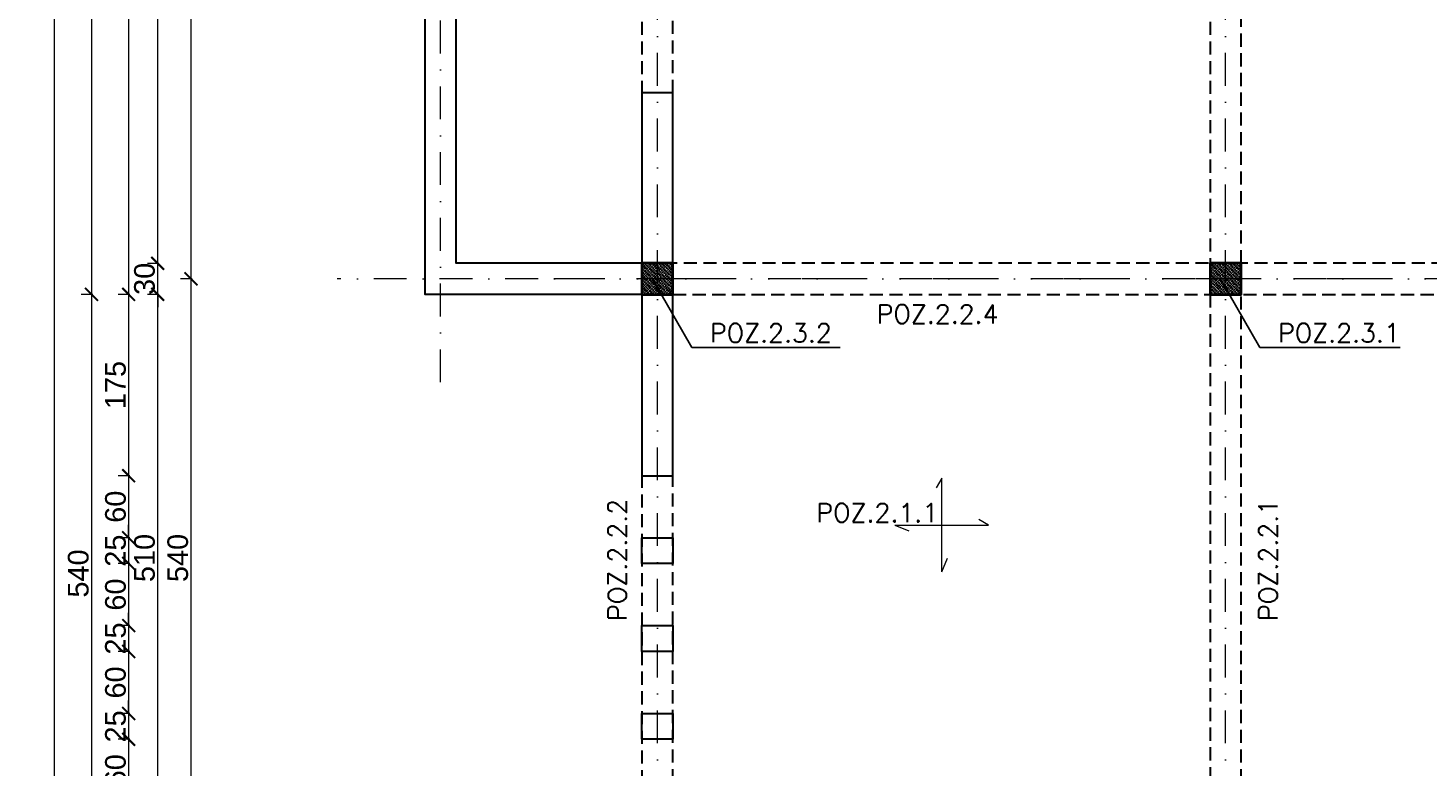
# Model space of a CAD drawing. Extents: x -19 to 9300416, y -12 to 10688993.
# Tile 95 of 106: x 4606778 to 4608133, y 5321230 to 5321945. Entities that reach past the tile are written whole.
import ezdxf

# ---------------------------------------------------------------- set-up
doc = ezdxf.new("R2010")
doc.units = 0
doc.header["$MEASUREMENT"] = 0
doc.linetypes.add('DASHDOT', pattern=[25.4, 12.7, -6.35, 0, -6.35])
doc.linetypes.add('DASHED', pattern=[19.05, 12.7, -6.35])
for name, color, linetype, lineweight in [('K-BELKI', 5, 'DASHED', 30), ('K-OPISY', 252, 'Continuous', 15), ('K-OPISY @ 10', 252, 'Continuous', 15), ('K-SCIANY CIENKI', 163, 'Continuous', 30), ('K-SCIANY GRUBY', 195, 'Continuous', 40), ('K-WIDOK', 45, 'Continuous', 20), ('K-WYMIARY', 7, 'Continuous', 15), ('Osie', 175, 'DASHDOT', 9), ('Wymiar', 7, 'Continuous', 9)]:
    doc.layers.add(name, color=color, linetype=linetype, lineweight=lineweight)
doc.styles.add('Arial Narrow 20', font='arial.ttf', dxfattribs={"height": 20})
doc.styles.add('Opis', font='simplex.shx')
doc.styles.add('Simplex', font='simplex.shx')
doc.dimstyles.new('1do100 ok', dxfattribs={"dimscale": 0.5, "dimtxt": 12, "dimasz": 25, "dimexe": 20, "dimexo": 0, "dimgap": 5, "dimtad": 1, "dimdec": 0, "dimzin": 9, "dimtxsty": 'Arial Narrow 20', "dimblk": 'ARCHTICK', "dimcen": 3, "dimdle": 20, "dimclrd": 256, "dimclre": 256, "dimclrt": 256, "dimadec": 0, "dimazin": 2, "dimtfac": 1, "dimtdec": 0, "dimtix": 1, "dimtmove": 2, "dimatfit": 3, "dimldrblk": 'NONE', "dimfxl": 0, "dimtvp": 1, "dimtolj": 1, "dimtzin": 0, "dimlwd": 5, "dimlwe": 5, "dimarcsym": 0})
doc.dimstyles.new('1do50', dxfattribs={"dimscale": 5, "dimtxt": 2.5, "dimasz": 2.5, "dimexe": 2.5, "dimexo": 0.5, "dimgap": 1, "dimtad": 1, "dimdec": 1, "dimrnd": 0.5, "dimzin": 12, "dimdsep": 46, "dimtxsty": 'Simplex', "dimblk": 'OBLIQUE', "dimcen": 0.5, "dimdle": 2.5, "dimclrd": 256, "dimclre": 256, "dimclrt": 256, "dimadec": 1, "dimazin": 3, "dimtfac": 1, "dimtdec": 1, "dimtix": 1, "dimtmove": 0, "dimatfit": 3, "dimfxl": 0, "dimtolj": 1, "dimtzin": 0, "dimarcsym": 0})
pattern_1 = [(315, (-70015.6857, -13838.9695), (1.767766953, 1.767766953), []), (315, (-70015.6857, -13840.7373), (1.767766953, 1.767766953), [1.25, -0.625])]

# ---------------------------------------------------------------- blocks, each defined once
blk = doc.blocks.new('_Oblique')
at = {"color": 0, "linetype": 'ByBlock', "lineweight": -2}
blk.add_line((-0.5, -0.5), (0.5, 0.5), dxfattribs=at)
blk = doc.blocks.new('G$C61CBF25F')
at = {"layer": 'Osie', "lineweight": 0, "ltscale": 2.5}
for p, q in [((305, 0), (305, 1880)), ((855, 0), (855, 1880)), ((95, 540), (95, 1340)), ((1525, 640), (-5, 640))]:
    blk.add_line(p, q, dxfattribs=at)
blk = doc.blocks.new('_ArchTick')
at = {"color": 0, "linetype": 'ByBlock', "const_width": 0.15}
blk.add_lwpolyline([(-0.5, -0.5), (0.5, 0.5)], dxfattribs=at)
blk = doc.blocks.new('*D512')
at = {"layer": 'Defpoints', "color": 0}
for p in [(4607177.4, 5321624.2), (4607387.4, 5321062.4), (4607177.4, 5321012.6)]:
    blk.add_point(p, dxfattribs=at)
at = {"layer": 'K-WYMIARY', "lineweight": 5, "ltscale": 40}
for p, q in [((4607397.4, 5321012.6), (4607167.4, 5321012.6)), ((4607177.4, 5321013.8), (4607177.4, 5321002.6)), ((4607387.4, 5321013.8), (4607387.4, 5321002.6))]:
    blk.add_line(p, q, dxfattribs=at)
at = {"layer": 'K-WYMIARY', "linetype": 'ByBlock', "lineweight": 5, "xscale": 12.5, "yscale": 12.5, "zscale": 12.5, "rotation": 180}
blk.add_blockref('_ArchTick', (4607177.4, 5321012.6), dxfattribs=at)
at = {"layer": 'K-WYMIARY', "linetype": 'ByBlock', "lineweight": 5, "xscale": 12.5, "yscale": 12.5, "zscale": 12.5}
blk.add_blockref('_ArchTick', (4607387.4, 5321012.6), dxfattribs=at)
at = {"layer": 'K-WYMIARY', "lineweight": 0, "ltscale": 40, "insert": (4607282.4, 5321025.3), "char_height": 20, "attachment_point": 5, "style": 'Arial Narrow 20'}
blk.add_mtext('\\A1;210', dxfattribs=at)
blk = doc.blocks.new('_None')
blk = doc.blocks.new('*D513')
at = {"layer": 'Defpoints', "color": 0}
for p in [(4607162.4, 5321687.4), (4607177.4, 5321624.2), (4607162.4, 5321012.6)]:
    blk.add_point(p, dxfattribs=at)
at = {"layer": 'K-WYMIARY', "lineweight": 5, "ltscale": 40}
for p, q in [((4607162.4, 5321012.6), (4607149.9, 5321012.6)), ((4607187.4, 5321012.6), (4607152.4, 5321012.6)), ((4607162.4, 5321013.8), (4607162.4, 5321002.6)), ((4607177.4, 5321013.8), (4607177.4, 5321002.6)), ((4607177.4, 5321012.6), (4607189.9, 5321012.6))]:
    blk.add_line(p, q, dxfattribs=at)
at = {"layer": 'K-WYMIARY', "linetype": 'ByBlock', "lineweight": 5, "xscale": 12.5, "yscale": 12.5, "zscale": 12.5}
blk.add_blockref('_ArchTick', (4607162.4, 5321012.6), dxfattribs=at)
at = {"layer": 'K-WYMIARY', "linetype": 'ByBlock', "lineweight": 5, "xscale": 12.5, "yscale": 12.5, "zscale": 12.5, "rotation": 180}
blk.add_blockref('_ArchTick', (4607177.4, 5321012.6), dxfattribs=at)
at = {"layer": 'K-WYMIARY', "lineweight": 0, "ltscale": 40, "insert": (4607169.9, 5321025.3), "char_height": 20, "attachment_point": 5, "style": 'Arial Narrow 20'}
blk.add_mtext('\\A1;15', dxfattribs=at)
blk = doc.blocks.new('*D514')
at = {"layer": 'Defpoints', "color": 0}
for p in [(4607192.4, 5321717.4), (4607162.4, 5321687.4), (4607192.4, 5320974.3)]:
    blk.add_point(p, dxfattribs=at)
at = {"layer": 'K-WYMIARY', "lineweight": 5, "ltscale": 40}
for p, q in [((4607162.4, 5320974.3), (4607149.9, 5320974.3)), ((4607152.4, 5320974.3), (4607202.4, 5320974.3)), ((4607162.4, 5320975.5), (4607162.4, 5320964.3)), ((4607192.4, 5320975.5), (4607192.4, 5320964.3)), ((4607192.4, 5320974.3), (4607204.9, 5320974.3))]:
    blk.add_line(p, q, dxfattribs=at)
at = {"layer": 'K-WYMIARY', "linetype": 'ByBlock', "lineweight": 5, "xscale": 12.5, "yscale": 12.5, "zscale": 12.5}
blk.add_blockref('_ArchTick', (4607162.4, 5320974.3), dxfattribs=at)
at = {"layer": 'K-WYMIARY', "linetype": 'ByBlock', "lineweight": 5, "xscale": 12.5, "yscale": 12.5, "zscale": 12.5, "rotation": 180}
blk.add_blockref('_ArchTick', (4607192.4, 5320974.3), dxfattribs=at)
at = {"layer": 'K-WYMIARY', "lineweight": 0, "ltscale": 40, "insert": (4607177.4, 5320987), "char_height": 20, "attachment_point": 5, "style": 'Arial Narrow 20'}
blk.add_mtext('\\A1;30', dxfattribs=at)
blk = doc.blocks.new('*D515')
at = {"layer": 'Defpoints', "color": 0}
for p in [(4607192.4, 5321717.4), (4607372.4, 5321147.4), (4607372.4, 5320974.3)]:
    blk.add_point(p, dxfattribs=at)
at = {"layer": 'K-WYMIARY', "lineweight": 5, "ltscale": 40}
for p, q in [((4607182.4, 5320974.3), (4607382.4, 5320974.3)), ((4607192.4, 5320975.5), (4607192.4, 5320964.3)), ((4607372.4, 5320975.5), (4607372.4, 5320964.3))]:
    blk.add_line(p, q, dxfattribs=at)
at = {"layer": 'K-WYMIARY', "linetype": 'ByBlock', "lineweight": 5, "xscale": 12.5, "yscale": 12.5, "zscale": 12.5, "rotation": 180}
blk.add_blockref('_ArchTick', (4607192.4, 5320974.3), dxfattribs=at)
at = {"layer": 'K-WYMIARY', "linetype": 'ByBlock', "lineweight": 5, "xscale": 12.5, "yscale": 12.5, "zscale": 12.5}
blk.add_blockref('_ArchTick', (4607372.4, 5320974.3), dxfattribs=at)
at = {"layer": 'K-WYMIARY', "lineweight": 0, "ltscale": 40, "insert": (4607282.4, 5320987), "char_height": 20, "attachment_point": 5, "style": 'Arial Narrow 20'}
blk.add_mtext('\\A1;180', dxfattribs=at)
blk = doc.blocks.new('*D530')
at = {"layer": 'Defpoints', "color": 0}
for p in [(4607162.4, 5321687.4), (4607372.4, 5321147.4), (4607162.4, 5320935.6)]:
    blk.add_point(p, dxfattribs=at)
at = {"layer": 'K-WYMIARY', "lineweight": 5, "ltscale": 40}
for p, q in [((4607382.4, 5320935.6), (4607152.4, 5320935.6)), ((4607162.4, 5320936.8), (4607162.4, 5320925.6)), ((4607372.4, 5320936.8), (4607372.4, 5320925.6))]:
    blk.add_line(p, q, dxfattribs=at)
at = {"layer": 'K-WYMIARY', "linetype": 'ByBlock', "lineweight": 5, "xscale": 12.5, "yscale": 12.5, "zscale": 12.5, "rotation": 180}
blk.add_blockref('_ArchTick', (4607162.4, 5320935.6), dxfattribs=at)
at = {"layer": 'K-WYMIARY', "linetype": 'ByBlock', "lineweight": 5, "xscale": 12.5, "yscale": 12.5, "zscale": 12.5}
blk.add_blockref('_ArchTick', (4607372.4, 5320935.6), dxfattribs=at)
at = {"layer": 'K-WYMIARY', "lineweight": 0, "ltscale": 40, "insert": (4607267.4, 5320948.3), "char_height": 20, "attachment_point": 5, "style": 'Arial Narrow 20'}
blk.add_mtext('\\A1;210', dxfattribs=at)
blk = doc.blocks.new('*D531')
at = {"layer": 'Defpoints', "color": 0}
for p in [(4607162.4, 5321687.4), (4607372.4, 5321687.4), (4607372.4, 5320902.2)]:
    blk.add_point(p, dxfattribs=at)
at = {"layer": 'K-WYMIARY', "lineweight": 5, "ltscale": 40}
for p, q in [((4607152.4, 5320902.2), (4607382.4, 5320902.2)), ((4607162.4, 5320903.5), (4607162.4, 5320892.2)), ((4607372.4, 5320903.5), (4607372.4, 5320892.2))]:
    blk.add_line(p, q, dxfattribs=at)
at = {"layer": 'K-WYMIARY', "linetype": 'ByBlock', "lineweight": 5, "xscale": 12.5, "yscale": 12.5, "zscale": 12.5, "rotation": 180}
blk.add_blockref('_ArchTick', (4607162.4, 5320902.2), dxfattribs=at)
at = {"layer": 'K-WYMIARY', "linetype": 'ByBlock', "lineweight": 5, "xscale": 12.5, "yscale": 12.5, "zscale": 12.5}
blk.add_blockref('_ArchTick', (4607372.4, 5320902.2), dxfattribs=at)
at = {"layer": 'K-WYMIARY', "lineweight": 0, "ltscale": 40, "insert": (4607267.4, 5320914.9), "char_height": 20, "attachment_point": 5, "style": 'Arial Narrow 20'}
blk.add_mtext('\\A1;210', dxfattribs=at)
blk = doc.blocks.new('*D532')
at = {"layer": 'Defpoints', "color": 0}
for p in [(4607372.4, 5321687.4), (4608522.4, 5321147.4), (4608522.4, 5320902.2)]:
    blk.add_point(p, dxfattribs=at)
at = {"layer": 'K-WYMIARY', "lineweight": 5, "ltscale": 40}
for p, q in [((4607362.4, 5320902.2), (4608532.4, 5320902.2)), ((4607372.4, 5320903.5), (4607372.4, 5320892.2)), ((4608522.4, 5320903.5), (4608522.4, 5320892.2))]:
    blk.add_line(p, q, dxfattribs=at)
at = {"layer": 'K-WYMIARY', "linetype": 'ByBlock', "lineweight": 5, "xscale": 12.5, "yscale": 12.5, "zscale": 12.5, "rotation": 180}
blk.add_blockref('_ArchTick', (4607372.4, 5320902.2), dxfattribs=at)
at = {"layer": 'K-WYMIARY', "linetype": 'ByBlock', "lineweight": 5, "xscale": 12.5, "yscale": 12.5, "zscale": 12.5}
blk.add_blockref('_ArchTick', (4608522.4, 5320902.2), dxfattribs=at)
at = {"layer": 'K-WYMIARY', "lineweight": 0, "ltscale": 40, "insert": (4607947.4, 5320914.9), "char_height": 20, "attachment_point": 5, "style": 'Arial Narrow 20'}
blk.add_mtext('\\A1;1150', dxfattribs=at)
blk = doc.blocks.new('*D533')
at = {"layer": 'Defpoints', "color": 0}
for p in [(4607162.4, 5321687.4), (4608522.4, 5321147.4), (4607162.4, 5320865)]:
    blk.add_point(p, dxfattribs=at)
at = {"layer": 'K-WYMIARY', "lineweight": 5, "ltscale": 40}
for p, q in [((4608532.4, 5320865), (4607152.4, 5320865)), ((4607162.4, 5320866.2), (4607162.4, 5320855)), ((4608522.4, 5320866.2), (4608522.4, 5320855))]:
    blk.add_line(p, q, dxfattribs=at)
at = {"layer": 'K-WYMIARY', "linetype": 'ByBlock', "lineweight": 5, "xscale": 12.5, "yscale": 12.5, "zscale": 12.5, "rotation": 180}
blk.add_blockref('_ArchTick', (4607162.4, 5320865), dxfattribs=at)
at = {"layer": 'K-WYMIARY', "linetype": 'ByBlock', "lineweight": 5, "xscale": 12.5, "yscale": 12.5, "zscale": 12.5}
blk.add_blockref('_ArchTick', (4608522.4, 5320865), dxfattribs=at)
at = {"layer": 'K-WYMIARY', "lineweight": 0, "ltscale": 40, "insert": (4607842.4, 5320877.7), "char_height": 20, "attachment_point": 5, "style": 'Arial Narrow 20'}
blk.add_mtext('\\A1;1360', dxfattribs=at)
blk = doc.blocks.new('*D536')
at = {"layer": 'Defpoints', "color": 0}
for p in [(4607077.4, 5322302.4), (4606935.7, 5321702.4), (4607077.4, 5321702.4)]:
    blk.add_point(p, dxfattribs=at)
at = {"layer": 'K-WYMIARY', "lineweight": 5, "ltscale": 40}
for p, q in [((4606935.7, 5322312.4), (4606935.7, 5321692.4)), ((4606937, 5322302.4), (4606925.7, 5322302.4)), ((4606937, 5321702.4), (4606925.7, 5321702.4))]:
    blk.add_line(p, q, dxfattribs=at)
at = {"layer": 'K-WYMIARY', "linetype": 'ByBlock', "lineweight": 5, "xscale": 12.5, "yscale": 12.5, "zscale": 12.5}
for p, rotation in [((4606935.7, 5322302.4), 90), ((4606935.7, 5321702.4), 270)]:
    blk.add_blockref('_ArchTick', p, dxfattribs=dict(at, rotation=rotation))
at = {"layer": 'K-WYMIARY', "lineweight": 0, "ltscale": 40, "insert": (4606923, 5322002.4), "char_height": 20, "attachment_point": 5, "rotation": 90, "style": 'Arial Narrow 20'}
blk.add_mtext('\\A1;600', dxfattribs=at)
blk = doc.blocks.new('*D537')
at = {"layer": 'Defpoints', "color": 0}
for p in [(4607077.4, 5321702.4), (4606935.7, 5321162.4), (4607287.2, 5321162.4)]:
    blk.add_point(p, dxfattribs=at)
at = {"layer": 'K-WYMIARY', "lineweight": 5, "ltscale": 40}
for p, q in [((4606935.7, 5321712.4), (4606935.7, 5321152.4)), ((4606937, 5321702.4), (4606925.7, 5321702.4)), ((4606937, 5321162.4), (4606925.7, 5321162.4))]:
    blk.add_line(p, q, dxfattribs=at)
at = {"layer": 'K-WYMIARY', "linetype": 'ByBlock', "lineweight": 5, "xscale": 12.5, "yscale": 12.5, "zscale": 12.5}
for p, rotation in [((4606935.7, 5321702.4), 90), ((4606935.7, 5321162.4), 270)]:
    blk.add_blockref('_ArchTick', p, dxfattribs=dict(at, rotation=rotation))
at = {"layer": 'K-WYMIARY', "lineweight": 0, "ltscale": 40, "insert": (4606923, 5321432.4), "char_height": 20, "attachment_point": 5, "rotation": 90, "style": 'Arial Narrow 20'}
blk.add_mtext('\\A1;540', dxfattribs=at)
blk = doc.blocks.new('*D540')
at = {"layer": 'Defpoints', "color": 0}
for p in [(4606903.5, 5321687.4), (4607162.4, 5321687.4), (4607372.4, 5321177.4)]:
    blk.add_point(p, dxfattribs=at)
at = {"layer": 'K-WYMIARY', "lineweight": 5, "ltscale": 40}
for p, q in [((4606903.5, 5321167.4), (4606903.5, 5321697.4)), ((4606904.7, 5321687.4), (4606893.5, 5321687.4)), ((4606904.7, 5321177.4), (4606893.5, 5321177.4))]:
    blk.add_line(p, q, dxfattribs=at)
at = {"layer": 'K-WYMIARY', "linetype": 'ByBlock', "lineweight": 5, "xscale": 12.5, "yscale": 12.5, "zscale": 12.5}
for p, rotation in [((4606903.5, 5321687.4), 90), ((4606903.5, 5321177.4), 270)]:
    blk.add_blockref('_ArchTick', p, dxfattribs=dict(at, rotation=rotation))
at = {"layer": 'K-WYMIARY', "lineweight": 0, "ltscale": 40, "insert": (4606890.8, 5321432.4), "char_height": 20, "attachment_point": 5, "rotation": 90, "style": 'Arial Narrow 20'}
blk.add_mtext('\\A1;510', dxfattribs=at)
blk = doc.blocks.new('*D541')
at = {"layer": 'Defpoints', "color": 0}
for p in [(4606903.5, 5321717.4), (4607192.4, 5321717.4), (4607162.4, 5321687.4)]:
    blk.add_point(p, dxfattribs=at)
at = {"layer": 'K-WYMIARY', "lineweight": 5, "ltscale": 40}
for p, q in [((4606903.5, 5321717.4), (4606903.5, 5321729.9)), ((4606903.5, 5321677.4), (4606903.5, 5321727.4)), ((4606904.7, 5321717.4), (4606893.5, 5321717.4)), ((4606904.7, 5321687.4), (4606893.5, 5321687.4)), ((4606903.5, 5321687.4), (4606903.5, 5321674.9))]:
    blk.add_line(p, q, dxfattribs=at)
at = {"layer": 'K-WYMIARY', "linetype": 'ByBlock', "lineweight": 5, "xscale": 12.5, "yscale": 12.5, "zscale": 12.5}
for p, rotation in [((4606903.5, 5321717.4), 270), ((4606903.5, 5321687.4), 90)]:
    blk.add_blockref('_ArchTick', p, dxfattribs=dict(at, rotation=rotation))
at = {"layer": 'K-WYMIARY', "lineweight": 0, "ltscale": 40, "insert": (4606890.8, 5321702.4), "char_height": 20, "attachment_point": 5, "rotation": 90, "style": 'Arial Narrow 20'}
blk.add_mtext('\\A1;30', dxfattribs=at)
blk = doc.blocks.new('*D542')
at = {"layer": 'Defpoints', "color": 0}
for p in [(4606903.5, 5322287.4), (4607192.4, 5322287.4), (4607192.4, 5321717.4)]:
    blk.add_point(p, dxfattribs=at)
at = {"layer": 'K-WYMIARY', "lineweight": 5, "ltscale": 40}
for p, q in [((4606903.5, 5321707.4), (4606903.5, 5322297.4)), ((4606904.7, 5322287.4), (4606893.5, 5322287.4)), ((4606904.7, 5321717.4), (4606893.5, 5321717.4))]:
    blk.add_line(p, q, dxfattribs=at)
at = {"layer": 'K-WYMIARY', "linetype": 'ByBlock', "lineweight": 5, "xscale": 12.5, "yscale": 12.5, "zscale": 12.5}
for p, rotation in [((4606903.5, 5322287.4), 90), ((4606903.5, 5321717.4), 270)]:
    blk.add_blockref('_ArchTick', p, dxfattribs=dict(at, rotation=rotation))
at = {"layer": 'K-WYMIARY', "lineweight": 0, "ltscale": 40, "insert": (4606890.8, 5322002.4), "char_height": 20, "attachment_point": 5, "rotation": 90, "style": 'Arial Narrow 20'}
blk.add_mtext('\\A1;570', dxfattribs=at)
blk = doc.blocks.new('*D551')
at = {"layer": 'Defpoints', "color": 0}
for p in [(4607372.4, 5322317.4), (4606875.4, 5321687.4), (4607372.4, 5321687.4)]:
    blk.add_point(p, dxfattribs=at)
at = {"layer": 'K-WYMIARY', "lineweight": 5, "ltscale": 40}
for p, q in [((4606875.4, 5322327.4), (4606875.4, 5321677.4)), ((4606876.6, 5322317.4), (4606865.4, 5322317.4)), ((4606876.6, 5321687.4), (4606865.4, 5321687.4))]:
    blk.add_line(p, q, dxfattribs=at)
at = {"layer": 'K-WYMIARY', "linetype": 'ByBlock', "lineweight": 5, "xscale": 12.5, "yscale": 12.5, "zscale": 12.5}
for p, rotation in [((4606875.4, 5322317.4), 90), ((4606875.4, 5321687.4), 270)]:
    blk.add_blockref('_ArchTick', p, dxfattribs=dict(at, rotation=rotation))
at = {"layer": 'K-WYMIARY', "lineweight": 0, "ltscale": 40, "insert": (4606862.7, 5322002.4), "char_height": 20, "attachment_point": 5, "rotation": 90, "style": 'Arial Narrow 20'}
blk.add_mtext('\\A1;630', dxfattribs=at)
blk = doc.blocks.new('*D552')
at = {"layer": 'Defpoints', "color": 0}
for p in [(4607372.4, 5321687.4), (4606875.4, 5321512), (4607372.4, 5321512)]:
    blk.add_point(p, dxfattribs=at)
at = {"layer": 'K-WYMIARY', "lineweight": 5, "ltscale": 40}
for p, q in [((4606875.4, 5321697.4), (4606875.4, 5321502)), ((4606876.6, 5321687.4), (4606865.4, 5321687.4)), ((4606876.6, 5321512), (4606865.4, 5321512))]:
    blk.add_line(p, q, dxfattribs=at)
at = {"layer": 'K-WYMIARY', "linetype": 'ByBlock', "lineweight": 5, "xscale": 12.5, "yscale": 12.5, "zscale": 12.5}
for p, rotation in [((4606875.4, 5321687.4), 90), ((4606875.4, 5321512), 270)]:
    blk.add_blockref('_ArchTick', p, dxfattribs=dict(at, rotation=rotation))
at = {"layer": 'K-WYMIARY', "lineweight": 0, "ltscale": 40, "insert": (4606862.7, 5321599.7), "char_height": 20, "attachment_point": 5, "rotation": 90, "style": 'Arial Narrow 20'}
blk.add_mtext('\\A1;175', dxfattribs=at)
blk = doc.blocks.new('*D553')
at = {"layer": 'Defpoints', "color": 0}
for p in [(4607372.4, 5321512), (4606875.4, 5321452), (4607372.4, 5321452)]:
    blk.add_point(p, dxfattribs=at)
at = {"layer": 'K-WYMIARY', "lineweight": 5, "ltscale": 40}
for p, q in [((4606875.4, 5321522), (4606875.4, 5321442)), ((4606876.6, 5321512), (4606865.4, 5321512)), ((4606876.6, 5321452), (4606865.4, 5321452))]:
    blk.add_line(p, q, dxfattribs=at)
at = {"layer": 'K-WYMIARY', "linetype": 'ByBlock', "lineweight": 5, "xscale": 12.5, "yscale": 12.5, "zscale": 12.5}
for p, rotation in [((4606875.4, 5321512), 90), ((4606875.4, 5321452), 270)]:
    blk.add_blockref('_ArchTick', p, dxfattribs=dict(at, rotation=rotation))
at = {"layer": 'K-WYMIARY', "lineweight": 0, "ltscale": 40, "insert": (4606862.7, 5321482), "char_height": 20, "attachment_point": 5, "rotation": 90, "style": 'Arial Narrow 20'}
blk.add_mtext('\\A1;60', dxfattribs=at)
blk = doc.blocks.new('*D554')
at = {"layer": 'Defpoints', "color": 0}
for p in [(4607372.4, 5321452), (4606875.4, 5321427), (4607372.4, 5321427)]:
    blk.add_point(p, dxfattribs=at)
at = {"layer": 'K-WYMIARY', "lineweight": 5, "ltscale": 40}
for p, q in [((4606875.4, 5321452), (4606875.4, 5321464.5)), ((4606876.6, 5321452), (4606865.4, 5321452)), ((4606875.4, 5321462), (4606875.4, 5321417)), ((4606876.6, 5321427), (4606865.4, 5321427)), ((4606875.4, 5321427), (4606875.4, 5321414.5))]:
    blk.add_line(p, q, dxfattribs=at)
at = {"layer": 'K-WYMIARY', "linetype": 'ByBlock', "lineweight": 5, "xscale": 12.5, "yscale": 12.5, "zscale": 12.5}
for p, rotation in [((4606875.4, 5321452), 270), ((4606875.4, 5321427), 90)]:
    blk.add_blockref('_ArchTick', p, dxfattribs=dict(at, rotation=rotation))
at = {"layer": 'K-WYMIARY', "lineweight": 0, "ltscale": 40, "insert": (4606862.7, 5321439.5), "char_height": 20, "attachment_point": 5, "rotation": 90, "style": 'Arial Narrow 20'}
blk.add_mtext('\\A1;25', dxfattribs=at)
blk = doc.blocks.new('*D555')
at = {"layer": 'Defpoints', "color": 0}
for p in [(4607372.4, 5321427), (4606875.4, 5321367), (4607372.4, 5321367)]:
    blk.add_point(p, dxfattribs=at)
at = {"layer": 'K-WYMIARY', "lineweight": 5, "ltscale": 40}
for p, q in [((4606875.4, 5321437), (4606875.4, 5321357)), ((4606876.6, 5321427), (4606865.4, 5321427)), ((4606876.6, 5321367), (4606865.4, 5321367))]:
    blk.add_line(p, q, dxfattribs=at)
at = {"layer": 'K-WYMIARY', "linetype": 'ByBlock', "lineweight": 5, "xscale": 12.5, "yscale": 12.5, "zscale": 12.5}
for p, rotation in [((4606875.4, 5321427), 90), ((4606875.4, 5321367), 270)]:
    blk.add_blockref('_ArchTick', p, dxfattribs=dict(at, rotation=rotation))
at = {"layer": 'K-WYMIARY', "lineweight": 0, "ltscale": 40, "insert": (4606862.7, 5321397), "char_height": 20, "attachment_point": 5, "rotation": 90, "style": 'Arial Narrow 20'}
blk.add_mtext('\\A1;60', dxfattribs=at)
blk = doc.blocks.new('*D556')
at = {"layer": 'Defpoints', "color": 0}
for p in [(4607372.4, 5321367), (4606875.4, 5321342), (4607372.4, 5321342)]:
    blk.add_point(p, dxfattribs=at)
at = {"layer": 'K-WYMIARY', "lineweight": 5, "ltscale": 40}
for p, q in [((4606875.4, 5321367), (4606875.4, 5321379.5)), ((4606875.4, 5321377), (4606875.4, 5321332)), ((4606876.6, 5321367), (4606865.4, 5321367)), ((4606876.6, 5321342), (4606865.4, 5321342)), ((4606875.4, 5321342), (4606875.4, 5321329.5))]:
    blk.add_line(p, q, dxfattribs=at)
at = {"layer": 'K-WYMIARY', "linetype": 'ByBlock', "lineweight": 5, "xscale": 12.5, "yscale": 12.5, "zscale": 12.5}
for p, rotation in [((4606875.4, 5321367), 270), ((4606875.4, 5321342), 90)]:
    blk.add_blockref('_ArchTick', p, dxfattribs=dict(at, rotation=rotation))
at = {"layer": 'K-WYMIARY', "lineweight": 0, "ltscale": 40, "insert": (4606862.7, 5321354.5), "char_height": 20, "attachment_point": 5, "rotation": 90, "style": 'Arial Narrow 20'}
blk.add_mtext('\\A1;25', dxfattribs=at)
blk = doc.blocks.new('*D557')
at = {"layer": 'Defpoints', "color": 0}
for p in [(4607372.4, 5321342), (4606875.4, 5321282), (4607372.4, 5321282)]:
    blk.add_point(p, dxfattribs=at)
at = {"layer": 'K-WYMIARY', "lineweight": 5, "ltscale": 40}
for p, q in [((4606876.6, 5321342), (4606865.4, 5321342)), ((4606875.4, 5321352), (4606875.4, 5321272)), ((4606876.6, 5321282), (4606865.4, 5321282))]:
    blk.add_line(p, q, dxfattribs=at)
at = {"layer": 'K-WYMIARY', "linetype": 'ByBlock', "lineweight": 5, "xscale": 12.5, "yscale": 12.5, "zscale": 12.5}
for p, rotation in [((4606875.4, 5321342), 90), ((4606875.4, 5321282), 270)]:
    blk.add_blockref('_ArchTick', p, dxfattribs=dict(at, rotation=rotation))
at = {"layer": 'K-WYMIARY', "lineweight": 0, "ltscale": 40, "insert": (4606862.7, 5321312), "char_height": 20, "attachment_point": 5, "rotation": 90, "style": 'Arial Narrow 20'}
blk.add_mtext('\\A1;60', dxfattribs=at)
blk = doc.blocks.new('*D558')
at = {"layer": 'Defpoints', "color": 0}
for p in [(4607372.4, 5321282), (4606875.4, 5321257), (4607372.4, 5321257)]:
    blk.add_point(p, dxfattribs=at)
at = {"layer": 'K-WYMIARY', "lineweight": 5, "ltscale": 40}
for p, q in [((4606875.4, 5321282), (4606875.4, 5321294.5)), ((4606875.4, 5321292), (4606875.4, 5321247)), ((4606876.6, 5321282), (4606865.4, 5321282)), ((4606876.6, 5321257), (4606865.4, 5321257)), ((4606875.4, 5321257), (4606875.4, 5321244.5))]:
    blk.add_line(p, q, dxfattribs=at)
at = {"layer": 'K-WYMIARY', "linetype": 'ByBlock', "lineweight": 5, "xscale": 12.5, "yscale": 12.5, "zscale": 12.5}
for p, rotation in [((4606875.4, 5321282), 270), ((4606875.4, 5321257), 90)]:
    blk.add_blockref('_ArchTick', p, dxfattribs=dict(at, rotation=rotation))
at = {"layer": 'K-WYMIARY', "lineweight": 0, "ltscale": 40, "insert": (4606862.7, 5321269.5), "char_height": 20, "attachment_point": 5, "rotation": 90, "style": 'Arial Narrow 20'}
blk.add_mtext('\\A1;25', dxfattribs=at)
blk = doc.blocks.new('*D559')
at = {"layer": 'Defpoints', "color": 0}
for p in [(4607372.4, 5321257), (4606875.4, 5321197.2), (4607372.4, 5321197.2)]:
    blk.add_point(p, dxfattribs=at)
at = {"layer": 'K-WYMIARY', "lineweight": 5, "ltscale": 40}
for p, q in [((4606875.4, 5321267), (4606875.4, 5321187.2)), ((4606876.6, 5321257), (4606865.4, 5321257)), ((4606876.6, 5321197.2), (4606865.4, 5321197.2))]:
    blk.add_line(p, q, dxfattribs=at)
at = {"layer": 'K-WYMIARY', "linetype": 'ByBlock', "lineweight": 5, "xscale": 12.5, "yscale": 12.5, "zscale": 12.5}
for p, rotation in [((4606875.4, 5321257), 90), ((4606875.4, 5321197.2), 270)]:
    blk.add_blockref('_ArchTick', p, dxfattribs=dict(at, rotation=rotation))
at = {"layer": 'K-WYMIARY', "lineweight": 0, "ltscale": 40, "insert": (4606862.7, 5321227.1), "char_height": 20, "attachment_point": 5, "rotation": 90, "style": 'Arial Narrow 20'}
blk.add_mtext('\\A1;60', dxfattribs=at)
blk = doc.blocks.new('*D562')
at = {"layer": 'Defpoints', "color": 0}
for p in [(4607372.4, 5322317.4), (4606839.4, 5321687.4), (4607162.4, 5321687.4)]:
    blk.add_point(p, dxfattribs=at)
at = {"layer": 'K-WYMIARY', "lineweight": 5, "ltscale": 40}
for p, q in [((4606839.4, 5322327.4), (4606839.4, 5321677.4)), ((4606840.6, 5322317.4), (4606829.4, 5322317.4)), ((4606840.6, 5321687.4), (4606829.4, 5321687.4))]:
    blk.add_line(p, q, dxfattribs=at)
at = {"layer": 'K-WYMIARY', "linetype": 'ByBlock', "lineweight": 5, "xscale": 12.5, "yscale": 12.5, "zscale": 12.5}
for p, rotation in [((4606839.4, 5322317.4), 90), ((4606839.4, 5321687.4), 270)]:
    blk.add_blockref('_ArchTick', p, dxfattribs=dict(at, rotation=rotation))
at = {"layer": 'K-WYMIARY', "lineweight": 0, "ltscale": 40, "insert": (4606826.7, 5322002.4), "char_height": 20, "attachment_point": 5, "rotation": 90, "style": 'Arial Narrow 20'}
blk.add_mtext('\\A1;630', dxfattribs=at)
blk = doc.blocks.new('*D563')
at = {"layer": 'Defpoints', "color": 0}
for p in [(4607162.4, 5321687.4), (4606839.4, 5321147.4), (4607372.4, 5321147.4)]:
    blk.add_point(p, dxfattribs=at)
at = {"layer": 'K-WYMIARY', "lineweight": 5, "ltscale": 40}
for p, q in [((4606839.4, 5321697.4), (4606839.4, 5321137.4)), ((4606840.6, 5321687.4), (4606829.4, 5321687.4)), ((4606840.6, 5321147.4), (4606829.4, 5321147.4))]:
    blk.add_line(p, q, dxfattribs=at)
at = {"layer": 'K-WYMIARY', "linetype": 'ByBlock', "lineweight": 5, "xscale": 12.5, "yscale": 12.5, "zscale": 12.5}
for p, rotation in [((4606839.4, 5321687.4), 90), ((4606839.4, 5321147.4), 270)]:
    blk.add_blockref('_ArchTick', p, dxfattribs=dict(at, rotation=rotation))
at = {"layer": 'K-WYMIARY', "lineweight": 0, "ltscale": 40, "insert": (4606826.7, 5321417.4), "char_height": 20, "attachment_point": 5, "rotation": 90, "style": 'Arial Narrow 20'}
blk.add_mtext('\\A1;540', dxfattribs=at)
blk = doc.blocks.new('*D564')
at = {"layer": 'Defpoints', "color": 0}
for p in [(4606803.5, 5322857.4), (4607372.4, 5322857.4), (4607372.4, 5321147.4)]:
    blk.add_point(p, dxfattribs=at)
at = {"layer": 'K-WYMIARY', "lineweight": 5, "ltscale": 40}
for p, q in [((4606803.5, 5321137.4), (4606803.5, 5322867.4)), ((4606804.8, 5322857.4), (4606793.5, 5322857.4)), ((4606804.8, 5321147.4), (4606793.5, 5321147.4))]:
    blk.add_line(p, q, dxfattribs=at)
at = {"layer": 'K-WYMIARY', "linetype": 'ByBlock', "lineweight": 5, "xscale": 12.5, "yscale": 12.5, "zscale": 12.5}
for p, rotation in [((4606803.5, 5322857.4), 90), ((4606803.5, 5321147.4), 270)]:
    blk.add_blockref('_ArchTick', p, dxfattribs=dict(at, rotation=rotation))
at = {"layer": 'K-WYMIARY', "lineweight": 0, "ltscale": 40, "insert": (4606790.8, 5322002.4), "char_height": 20, "attachment_point": 5, "rotation": 90, "style": 'Arial Narrow 20'}
blk.add_mtext('\\A1;1710', dxfattribs=at)

msp = doc.modelspace()

# ---------------------------------------------------------------- hatches: boundary and pattern name
at = {"layer": 'K-WIDOK', "linetype": 'Continuous', "lineweight": 0}
h = msp.add_hatch(dxfattribs=at)
h.set_pattern_fill('ANSI33', color=256, scale=10, angle=270)
h.set_pattern_definition(pattern_1)
h.paths.add_polyline_path([(4607372.35, 5321687.98), (4607402.35, 5321687.98), (4607402.35, 5321717.98), (4607372.35, 5321717.98)])
h = msp.add_hatch(dxfattribs=at)
h.set_pattern_fill('ANSI33', color=256, scale=10, angle=270)
h.set_pattern_definition(pattern_1)
h.paths.add_polyline_path([(4607922.35, 5321687.44), (4607952.35, 5321687.44), (4607952.35, 5321717.44), (4607922.35, 5321717.44)])

# ---------------------------------------------------------------- linework, layer by layer
at = {"layer": 'K-BELKI'}
for points in [[(4607372.35, 5321177.42), (4607402.35, 5321177.42), (4607402.35, 5322827.42), (4607372.35, 5322827.42)], [(4607922.35, 5321717.42), (4607952.35, 5321717.42), (4607952.35, 5322827.42), (4607922.35, 5322827.42)], [(4607402.35, 5321687.42), (4608492.35, 5321687.42), (4608492.35, 5321717.42), (4607402.35, 5321717.42)], [(4607922.35, 5321177.42), (4607952.35, 5321177.42), (4607952.35, 5321687.42), (4607922.35, 5321687.42)]]:
    msp.add_lwpolyline(points, close=True, dxfattribs=at)
at = {"layer": 'K-SCIANY CIENKI'}
for points in [[(4607372.35, 5321687.42), (4607162.35, 5321687.42), (4607162.35, 5322317.42), (4607372.35, 5322317.42)], [(4607372.35, 5321717.42), (4607192.35, 5321717.42), (4607192.35, 5322287.42), (4607372.35, 5322287.42)], [(4607372.35, 5321782.42), (4607372.35, 5321717.42), (4607402.35, 5321717.42), (4607402.35, 5321882.42), (4607372.35, 5321882.42), (4607372.35, 5321812.42), (4607372.35, 5321812.42), (4607372.35, 5321782.42), (4607372.35, 5321782.42)]]:
    msp.add_lwpolyline(points, dxfattribs=at)
for points in [[(4607372.35, 5321512.01), (4607402.35, 5321512.01), (4607402.35, 5321687.42), (4607372.35, 5321687.42)], [(4607372.35, 5321427.01), (4607372.35, 5321452.01), (4607402.35, 5321452.01), (4607402.35, 5321427.01)], [(4607372.35, 5321342.01), (4607372.35, 5321367.01), (4607402.35, 5321367.01), (4607402.35, 5321342.01)], [(4607372.35, 5321257.01), (4607372.35, 5321282.01), (4607402.35, 5321282.01), (4607402.35, 5321257.01)]]:
    msp.add_lwpolyline(points, close=True, dxfattribs=at)
at = {"layer": 'K-SCIANY GRUBY'}
for points in [[(4607372.35, 5321687.42), (4607402.35, 5321687.42), (4607402.35, 5321717.42), (4607372.35, 5321717.42)], [(4607922.35, 5321687.42), (4607952.35, 5321687.42), (4607952.35, 5321717.42), (4607922.35, 5321717.42)]]:
    msp.add_lwpolyline(points, close=True, dxfattribs=at)
at = {"layer": 'Osie', "lineweight": 0, "ltscale": 5}
msp.add_line((4608607.35, 5321702.42), (4607287.2, 5321702.42), dxfattribs=at)
at = {"layer": 'Wymiar', "linetype": 'Continuous', "ltscale": 40}
for p, q in [((4607662.61, 5321509.55), (4607657.3, 5321500.26)), ((4607662.61, 5321418.91), (4607662.61, 5321509.55)), ((4607617.29, 5321464.23), (4607707.92, 5321464.23)), ((4607617.29, 5321464.23), (4607630.77, 5321458.53)), ((4607707.92, 5321464.23), (4607698.64, 5321469.53)), ((4607662.61, 5321418.91), (4607668.3, 5321432.39))]:
    msp.add_line(p, q, dxfattribs=at)

# ---------------------------------------------------------------- block references
at = {"lineweight": 0, "ltscale": 40}
msp.add_blockref('G$C61CBF25F', (4607082.35, 5321062.42), dxfattribs=at)

# ---------------------------------------------------------------- texts
at = {"layer": 'K-OPISY', "char_height": 18, "style": 'Simplex'}
for s, insert, attachment_point in [('{\\C0;POZ.2.3.2}', (4607438.16, 5321641.09), 7), ('{\\C0;POZ.2.3.1}', (4607988.16, 5321641.09), 7), ('{\\C0;POZ.2.1.1}', (4607659.18, 5321467.13), 9)]:
    msp.add_mtext(s, dxfattribs=dict(at, insert=insert, attachment_point=attachment_point))
at = {"layer": 'K-OPISY @ 10', "char_height": 18, "width": 427.8745, "attachment_point": 1, "style": 'Opis'}
for s, insert, rotation in [('{\\C0;POZ.2.2.4}', (4607599.58, 5321677.35), 0), ('{\\C0;POZ.2.2.2}', (4607339.52, 5321371.56), 90), ('{\\C0;POZ.2.2.1}', (4607969.65, 5321371.56), 90)]:
    msp.add_mtext(s, dxfattribs=dict(at, insert=insert, rotation=rotation))

# ---------------------------------------------------------------- dimensions: what is measured, and where the dimension line sits
at = {"layer": 'K-WYMIARY', "lineweight": 0, "ltscale": 40}
for base, p1, p2, picture, middle in [((4606803.51, 5322857.42), (4607372.35, 5321147.42), (4607372.35, 5322857.42), '*D564', (4606790.8, 5322002.42)), ((4606839.38, 5321687.42), (4607372.35, 5322317.42), (4607162.35, 5321687.42), '*D562', (4606826.66, 5322002.42)), ((4606875.39, 5321687.42), (4607372.35, 5322317.42), (4607372.35, 5321687.42), '*D551', (4606862.67, 5322002.42)), ((4606935.74, 5321702.42), (4607077.35, 5322302.42), (4607077.35, 5321702.42), '*D536', (4606923.03, 5322002.42)), ((4606903.49, 5322287.42), (4607192.35, 5321717.42), (4607192.35, 5322287.42), '*D542', (4606890.78, 5322002.42)), ((4606903.49, 5321717.42), (4607162.35, 5321687.42), (4607192.35, 5321717.42), '*D541', (4606890.78, 5321702.42)), ((4606935.74, 5321162.42), (4607077.35, 5321702.42), (4607287.2, 5321162.42), '*D537', (4606923.03, 5321432.42)), ((4606839.38, 5321147.42), (4607162.35, 5321687.42), (4607372.35, 5321147.42), '*D563', (4606826.67, 5321417.42)), ((4606875.39, 5321512.01), (4607372.35, 5321687.42), (4607372.35, 5321512.01), '*D552', (4606862.68, 5321599.72)), ((4606903.49, 5321687.42), (4607372.35, 5321177.42), (4607162.35, 5321687.42), '*D540', (4606890.78, 5321432.42)), ((4606875.39, 5321452.01), (4607372.35, 5321512.01), (4607372.35, 5321452.01), '*D553', (4606862.68, 5321482.01)), ((4606875.39, 5321427.01), (4607372.35, 5321452.01), (4607372.35, 5321427.01), '*D554', (4606862.68, 5321439.51)), ((4606875.39, 5321367.01), (4607372.35, 5321427.01), (4607372.35, 5321367.01), '*D555', (4606862.68, 5321397.01)), ((4606875.39, 5321342.01), (4607372.35, 5321367.01), (4607372.35, 5321342.01), '*D556', (4606862.68, 5321354.51)), ((4606875.39, 5321282.01), (4607372.35, 5321342.01), (4607372.35, 5321282.01), '*D557', (4606862.68, 5321312.01)), ((4606875.39, 5321257.01), (4607372.35, 5321282.01), (4607372.35, 5321257.01), '*D558', (4606862.68, 5321269.51)), ((4606875.39, 5321197.17), (4607372.35, 5321257.01), (4607372.35, 5321197.17), '*D559', (4606862.68, 5321227.09))]:
    dim = msp.add_linear_dim(base=base, p1=p1, p2=p2, angle=90, dimstyle='1do100 ok', override={"dimfxl": 2.5}, dxfattribs=at)
    dim.commit()
    dim.dimension.update_dxf_attribs({"geometry": picture, "text_midpoint": middle})
for base, p1, p2, picture, middle in [((4607192.35, 5320974.26), (4607162.35, 5321687.42), (4607192.35, 5321717.42), '*D514', (4607177.35, 5320986.98)), ((4607372.35, 5320974.26), (4607192.35, 5321717.42), (4607372.35, 5321147.42), '*D515', (4607282.35, 5320986.97)), ((4607162.35, 5321012.56), (4607177.35, 5321624.17), (4607162.35, 5321687.42), '*D513', (4607169.85, 5321025.27)), ((4607162.35, 5320935.57), (4607372.35, 5321147.42), (4607162.35, 5321687.42), '*D530', (4607267.35, 5320948.28)), ((4607372.35, 5320902.22), (4607162.35, 5321687.42), (4607372.35, 5321687.42), '*D531', (4607267.35, 5320914.93)), ((4607162.35, 5320864.97), (4608522.35, 5321147.42), (4607162.35, 5321687.42), '*D533', (4607842.35, 5320877.69)), ((4608522.35, 5320902.22), (4607372.35, 5321687.42), (4608522.35, 5321147.42), '*D532', (4607947.35, 5320914.93)), ((4607177.35, 5321012.56), (4607387.35, 5321062.42), (4607177.35, 5321624.17), '*D512', (4607282.35, 5321025.27))]:
    dim = msp.add_linear_dim(base=base, p1=p1, p2=p2, dimstyle='1do100 ok', override={"dimfxl": 2.5}, dxfattribs=at)
    dim.commit()
    dim.dimension.update_dxf_attribs({"geometry": picture, "text_midpoint": middle})

# ---------------------------------------------------------------- leaders
at = {"layer": 'K-OPISY', "annotation_type": 0, "has_hookline": 1, "hookline_direction": 0}
for points, text_width in [([(4607382.33, 5321702.59), (4607420.66, 5321636.09), (4607433.16, 5321636.09)], 126), ([(4607932.33, 5321702.59), (4607970.66, 5321636.09), (4607983.16, 5321636.09)], 118.29)]:
    msp.add_leader(points, dimstyle='1do50', override={"dimgap": 1, "dimtad": 1}, dxfattribs=dict(at, text_width=text_width))

doc.saveas('drawing.dxf')
